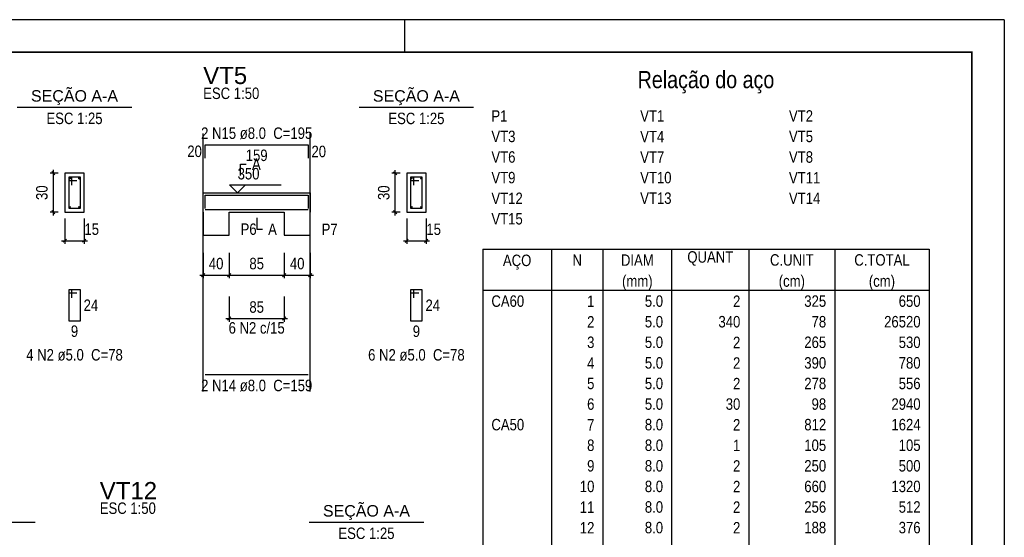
# Model space of a CAD drawing. Extents: x 1874 to 2462, y -2142 to -2023.
# Tile 74 of 74: x 2431 to 2462, y -2039 to -2023. Entities that reach past the tile are written whole.
import ezdxf

# ---------------------------------------------------------------- set-up
doc = ezdxf.new("R2010")
doc.units = 0
doc.header["$LTSCALE"] = 0.1
doc.header["$MEASUREMENT"] = 0
doc.header["$PDMODE"] = 3
doc.header["$PDSIZE"] = 0.1
doc.layers.get('0').update_dxf_attribs({"linetype": 'CONTINUOUS', "lineweight": 25})
doc.layers.get('DEFPOINTS').update_dxf_attribs({"linetype": 'CONTINUOUS', "lineweight": 25})
for name, color, linetype, lineweight in [('Descrição da armadura', 7, 'CONTINUOUS', 5), ('DT-Barras na forma', 20, 'CONTINUOUS', 30), ('DT-Barras no corte', 20, 'CONTINUOUS', 5), ('DT-Barras rebatidas', 20, 'CONTINUOUS', 30), ('DT-Cotas', 1, 'CONTINUOUS', 9), ('DT-Forma', 130, 'CONTINUOUS', 30), ('DT-Pontilhado', 3, 'CONTINUOUS', 25), ('DT-Relação do aço', 7, 'CONTINUOUS', 25), ('DT-Textos', 7, 'CONTINUOUS', 25), ('DT-Título', 7, 'CONTINUOUS', 25), ('Textos armaduras', 7, 'CONTINUOUS', 5)]:
    doc.layers.add(name, color=color, linetype=linetype, lineweight=lineweight)
doc.layers.add('XX-CARIMBO', color=9, linetype='CONTINUOUS')
doc.layers.add('XX-FOLHA', color=253, linetype='CONTINUOUS')
doc.styles.add('ARIAL', font='arial.ttf')
doc.styles.add('ArialNarrow', font='ARIALN.TTF')
doc.dimstyles.new('UM_25.000000', dxfattribs={"dimtxt": 0.18, "dimasz": 0.1, "dimexe": 0.1, "dimexo": 0.2, "dimgap": 0, "dimtad": 1, "dimtih": 1, "dimtoh": 1, "dimdec": 0, "dimlfac": 25, "dimzin": 0, "dimdsep": 46, "dimtxsty": 'Standard', "dimblk": 'CLOSED', "dimblk1": 'CLOSED', "dimblk2": 'CLOSED', "dimcen": 0.09, "dimdle": 0.1, "dimadec": 0, "dimazin": 2, "dimtfac": 1, "dimtdec": 4, "dimtofl": 0, "dimtmove": 0, "dimatfit": 3, "dimldrblk": 'CLOSED', "dimfxl": 1, "dimtolj": 1, "dimarcsym": 0})
doc.dimstyles.new('UM_50.000000', dxfattribs={"dimtxt": 0.18, "dimasz": 0.1, "dimexe": 0.1, "dimexo": 0.2, "dimgap": 0, "dimtad": 1, "dimtih": 1, "dimtoh": 1, "dimdec": 1, "dimlfac": 50, "dimzin": 0, "dimdsep": 46, "dimtxsty": 'Standard', "dimblk": 'CLOSED', "dimblk1": 'CLOSED', "dimblk2": 'CLOSED', "dimcen": 0.09, "dimdle": 0.1, "dimadec": 1, "dimazin": 2, "dimtfac": 1, "dimtdec": 4, "dimtofl": 0, "dimtmove": 0, "dimatfit": 3, "dimldrblk": 'CLOSED', "dimfxl": 1, "dimtolj": 1, "dimarcsym": 0})

# ---------------------------------------------------------------- blocks, each defined once
blk = doc.blocks.new('_OBLIQUE')
at = {"color": 0, "linetype": 'ByBlock', "lineweight": -2}
blk.add_line((-0.5, -0.5), (0.5, 0.5), dxfattribs=at)
blk = doc.blocks.new('*D4311')
at = {"layer": 'DEFPOINTS', "color": 0, "transparency": 16777216}
for p in [(2432.334, -2027.984), (2432.687, -2027.984), (2432.687, -2029.184)]:
    blk.add_point(p, dxfattribs=at)
at = {"layer": 'DT-Cotas', "color": 0, "lineweight": -2, "transparency": 16777216}
for p, q in [((2432.487, -2027.984), (2432.234, -2027.984)), ((2432.334, -2029.284), (2432.334, -2027.884)), ((2432.487, -2029.184), (2432.234, -2029.184))]:
    blk.add_line(p, q, dxfattribs=at)
at = {"layer": 'DT-Cotas', "color": 0, "lineweight": -2, "transparency": 16777216, "xscale": 0.1, "yscale": 0.1, "zscale": 0.1}
for p, rotation in [((2432.334, -2027.984), 90), ((2432.334, -2029.184), 270)]:
    blk.add_blockref('_OBLIQUE', p, dxfattribs=dict(at, rotation=rotation))
at = {"layer": 'DT-Cotas', "transparency": 16777216, "insert": (2431.981, -2028.584), "char_height": 0.353, "attachment_point": 5, "rotation": 90, "style": 'ArialNarrow'}
blk.add_mtext('\\A1;30', dxfattribs=at)
blk = doc.blocks.new('*D4312')
at = {"layer": 'DEFPOINTS', "color": 0, "transparency": 16777216}
for p in [(2432.687, -2029.184), (2433.287, -2029.184), (2433.287, -2030.066)]:
    blk.add_point(p, dxfattribs=at)
at = {"layer": 'DT-Cotas', "color": 0, "lineweight": -2, "transparency": 16777216}
for p, q in [((2432.687, -2029.384), (2432.687, -2030.166)), ((2433.287, -2029.384), (2433.287, -2030.166)), ((2432.587, -2030.066), (2433.387, -2030.066))]:
    blk.add_line(p, q, dxfattribs=at)
at = {"layer": 'DT-Cotas', "color": 0, "lineweight": -2, "transparency": 16777216, "xscale": 0.1, "yscale": 0.1, "zscale": 0.1, "rotation": 180}
blk.add_blockref('_OBLIQUE', (2432.687, -2030.066), dxfattribs=at)
at = {"layer": 'DT-Cotas', "color": 0, "lineweight": -2, "transparency": 16777216, "xscale": 0.1, "yscale": 0.1, "zscale": 0.1}
blk.add_blockref('_OBLIQUE', (2433.287, -2030.066), dxfattribs=at)
at = {"layer": 'DT-Cotas', "transparency": 16777216, "insert": (2433.518, -2029.713), "char_height": 0.353, "attachment_point": 5, "rotation": 0.0057, "style": 'ArialNarrow'}
blk.add_mtext('\\A1;15', dxfattribs=at)
blk = doc.blocks.new('*D4314')
at = {"layer": 'DEFPOINTS', "color": 0, "transparency": 16777216}
for p in [(2436.955, -2030.245), (2437.755, -2030.245), (2437.755, -2031.127)]:
    blk.add_point(p, dxfattribs=at)
at = {"layer": 'DT-Cotas', "color": 0, "lineweight": -2, "transparency": 16777216}
for p, q in [((2436.955, -2030.445), (2436.955, -2031.227)), ((2437.755, -2030.445), (2437.755, -2031.227)), ((2436.855, -2031.127), (2437.855, -2031.127))]:
    blk.add_line(p, q, dxfattribs=at)
at = {"layer": 'DT-Cotas', "color": 0, "lineweight": -2, "transparency": 16777216, "xscale": 0.1, "yscale": 0.1, "zscale": 0.1, "rotation": 180}
blk.add_blockref('_OBLIQUE', (2436.955, -2031.127), dxfattribs=at)
at = {"layer": 'DT-Cotas', "color": 0, "lineweight": -2, "transparency": 16777216, "xscale": 0.1, "yscale": 0.1, "zscale": 0.1}
blk.add_blockref('_OBLIQUE', (2437.755, -2031.127), dxfattribs=at)
at = {"layer": 'DT-Cotas', "transparency": 16777216, "insert": (2437.355, -2030.774), "char_height": 0.353, "attachment_point": 5, "rotation": 0.0057, "style": 'ArialNarrow'}
blk.add_mtext('\\A1;40', dxfattribs=at)
blk = doc.blocks.new('*D4315')
at = {"layer": 'DEFPOINTS', "color": 0, "transparency": 16777216}
for p in [(2437.755, -2030.245), (2439.455, -2030.245), (2439.455, -2031.127)]:
    blk.add_point(p, dxfattribs=at)
at = {"layer": 'DT-Cotas', "color": 0, "lineweight": -2, "transparency": 16777216}
for p, q in [((2437.755, -2030.445), (2437.755, -2031.227)), ((2439.455, -2030.445), (2439.455, -2031.227)), ((2437.655, -2031.127), (2439.555, -2031.127))]:
    blk.add_line(p, q, dxfattribs=at)
at = {"layer": 'DT-Cotas', "color": 0, "lineweight": -2, "transparency": 16777216, "xscale": 0.1, "yscale": 0.1, "zscale": 0.1, "rotation": 180}
blk.add_blockref('_OBLIQUE', (2437.755, -2031.127), dxfattribs=at)
at = {"layer": 'DT-Cotas', "color": 0, "lineweight": -2, "transparency": 16777216, "xscale": 0.1, "yscale": 0.1, "zscale": 0.1}
blk.add_blockref('_OBLIQUE', (2439.455, -2031.127), dxfattribs=at)
at = {"layer": 'DT-Cotas', "transparency": 16777216, "insert": (2438.605, -2030.774), "char_height": 0.353, "attachment_point": 5, "rotation": 0.0057, "style": 'ArialNarrow'}
blk.add_mtext('\\A1;85', dxfattribs=at)
blk = doc.blocks.new('*D4316')
at = {"layer": 'DEFPOINTS', "color": 0, "transparency": 16777216}
for p in [(2439.455, -2030.245), (2440.255, -2030.245), (2440.255, -2031.127)]:
    blk.add_point(p, dxfattribs=at)
at = {"layer": 'DT-Cotas', "color": 0, "lineweight": -2, "transparency": 16777216}
for p, q in [((2439.455, -2030.445), (2439.455, -2031.227)), ((2440.255, -2030.445), (2440.255, -2031.227)), ((2439.355, -2031.127), (2440.355, -2031.127))]:
    blk.add_line(p, q, dxfattribs=at)
at = {"layer": 'DT-Cotas', "color": 0, "lineweight": -2, "transparency": 16777216, "xscale": 0.1, "yscale": 0.1, "zscale": 0.1, "rotation": 180}
blk.add_blockref('_OBLIQUE', (2439.455, -2031.127), dxfattribs=at)
at = {"layer": 'DT-Cotas', "color": 0, "lineweight": -2, "transparency": 16777216, "xscale": 0.1, "yscale": 0.1, "zscale": 0.1}
blk.add_blockref('_OBLIQUE', (2440.255, -2031.127), dxfattribs=at)
at = {"layer": 'DT-Cotas', "transparency": 16777216, "insert": (2439.855, -2030.774), "char_height": 0.353, "attachment_point": 5, "rotation": 0.0057, "style": 'ArialNarrow'}
blk.add_mtext('\\A1;40', dxfattribs=at)
blk = doc.blocks.new('*D4317')
at = {"layer": 'DEFPOINTS', "color": 0, "transparency": 16777216}
for p in [(2442.879, -2027.986), (2443.232, -2027.986), (2443.232, -2029.186)]:
    blk.add_point(p, dxfattribs=at)
at = {"layer": 'DT-Cotas', "color": 0, "lineweight": -2, "transparency": 16777216}
for p, q in [((2443.032, -2027.986), (2442.779, -2027.986)), ((2442.879, -2029.286), (2442.879, -2027.886)), ((2443.032, -2029.186), (2442.779, -2029.186))]:
    blk.add_line(p, q, dxfattribs=at)
at = {"layer": 'DT-Cotas', "color": 0, "lineweight": -2, "transparency": 16777216, "xscale": 0.1, "yscale": 0.1, "zscale": 0.1}
for p, rotation in [((2442.879, -2027.986), 90), ((2442.879, -2029.186), 270)]:
    blk.add_blockref('_OBLIQUE', p, dxfattribs=dict(at, rotation=rotation))
at = {"layer": 'DT-Cotas', "transparency": 16777216, "insert": (2442.526, -2028.586), "char_height": 0.353, "attachment_point": 5, "rotation": 90, "style": 'ArialNarrow'}
blk.add_mtext('\\A1;30', dxfattribs=at)
blk = doc.blocks.new('*D4318')
at = {"layer": 'DEFPOINTS', "color": 0, "transparency": 16777216}
for p in [(2443.232, -2029.186), (2443.832, -2029.186), (2443.832, -2030.068)]:
    blk.add_point(p, dxfattribs=at)
at = {"layer": 'DT-Cotas', "color": 0, "lineweight": -2, "transparency": 16777216}
for p, q in [((2443.232, -2029.386), (2443.232, -2030.168)), ((2443.832, -2029.386), (2443.832, -2030.168)), ((2443.132, -2030.068), (2443.932, -2030.068))]:
    blk.add_line(p, q, dxfattribs=at)
at = {"layer": 'DT-Cotas', "color": 0, "lineweight": -2, "transparency": 16777216, "xscale": 0.1, "yscale": 0.1, "zscale": 0.1, "rotation": 180}
blk.add_blockref('_OBLIQUE', (2443.232, -2030.068), dxfattribs=at)
at = {"layer": 'DT-Cotas', "color": 0, "lineweight": -2, "transparency": 16777216, "xscale": 0.1, "yscale": 0.1, "zscale": 0.1}
blk.add_blockref('_OBLIQUE', (2443.832, -2030.068), dxfattribs=at)
at = {"layer": 'DT-Cotas', "transparency": 16777216, "insert": (2444.064, -2029.715), "char_height": 0.353, "attachment_point": 5, "rotation": 0.0057, "style": 'ArialNarrow'}
blk.add_mtext('\\A1;15', dxfattribs=at)
blk = doc.blocks.new('*D4319')
at = {"layer": 'DEFPOINTS', "color": 0, "transparency": 16777216}
for p in [(2437.755, -2031.586), (2439.455, -2031.586), (2439.455, -2032.469)]:
    blk.add_point(p, dxfattribs=at)
at = {"layer": 'DT-Cotas', "color": 0, "lineweight": -2, "transparency": 16777216}
for p, q in [((2437.755, -2031.786), (2437.755, -2032.569)), ((2439.455, -2031.786), (2439.455, -2032.569)), ((2437.655, -2032.469), (2439.555, -2032.469))]:
    blk.add_line(p, q, dxfattribs=at)
at = {"layer": 'DT-Cotas', "color": 0, "lineweight": -2, "transparency": 16777216, "xscale": 0.1, "yscale": 0.1, "zscale": 0.1, "rotation": 180}
blk.add_blockref('_OBLIQUE', (2437.755, -2032.469), dxfattribs=at)
at = {"layer": 'DT-Cotas', "color": 0, "lineweight": -2, "transparency": 16777216, "xscale": 0.1, "yscale": 0.1, "zscale": 0.1}
blk.add_blockref('_OBLIQUE', (2439.455, -2032.469), dxfattribs=at)
at = {"layer": 'DT-Cotas', "transparency": 16777216, "insert": (2438.605, -2032.116), "char_height": 0.353, "attachment_point": 5, "rotation": 0.0057, "style": 'ArialNarrow'}
blk.add_mtext('\\A1;85', dxfattribs=at)
blk = doc.blocks.new('Aprovacao A-1_SC')
at = {"layer": 'XX-CARIMBO', "ltscale": 0.5}
for q in [(0, 594), (840, 0)]:
    blk.add_line((840, 594), q, dxfattribs=at)
at = {"layer": 'XX-FOLHA', "ltscale": 0.5}
blk.add_line((655, 594), (655, 584), dxfattribs=at)
blk.add_line((655, 594), (655, 584), dxfattribs=at)
at = {"layer": 'XX-FOLHA'}
blk.add_line((840, 594), (830, 594), dxfattribs=at)
at = {"layer": 'XX-FOLHA', "ltscale": 0.5, "const_width": 0.5}
blk.add_lwpolyline([(25, 584), (25, 10), (830, 10), (830, 584), (25, 584)], dxfattribs=at)

msp = doc.modelspace()

# ---------------------------------------------------------------- linework, layer by layer
at = {"layer": 'DT-Barras na forma'}
for p, q in [((2432.9065, -2028.1037), (2432.8065, -2028.1037)), ((2432.8065, -2028.1037), (2432.8065, -2029.0637)), ((2433.1665, -2028.1037), (2432.8065, -2028.1037)), ((2432.8065, -2028.1037), (2432.8065, -2028.2037)), ((2432.8065, -2028.2037), (2433.0565, -2028.2037)), ((2432.9065, -2028.3537), (2432.9065, -2028.1037)), ((2433.1665, -2029.0637), (2433.1665, -2028.1037)), ((2443.4517, -2028.1057), (2443.3517, -2028.1057)), ((2443.3517, -2028.1057), (2443.3517, -2029.0657)), ((2443.7117, -2028.1057), (2443.3517, -2028.1057)), ((2443.3517, -2028.1057), (2443.3517, -2028.2057)), ((2443.3517, -2028.2057), (2443.6017, -2028.2057)), ((2443.4517, -2028.3557), (2443.4517, -2028.1057)), ((2443.7117, -2029.0657), (2443.7117, -2028.1057)), ((2432.8065, -2029.0637), (2433.1665, -2029.0637)), ((2443.3517, -2029.0657), (2443.7117, -2029.0657))]:
    msp.add_line(p, q, dxfattribs=at)
for points in [[(2437.015, -2029.0684), (2437.015, -2028.6637), (2440.195, -2028.6637), (2440.195, -2029.0684)], [(2437.015, -2029.1077), (2440.195, -2029.1077)]]:
    msp.add_lwpolyline(points, dxfattribs=at)
at = {"layer": 'DT-Barras no corte'}
for centre, radius in [((2432.8465, -2028.1437), 0.02), ((2433.1265, -2028.1437), 0.02), ((2443.3877, -2028.1417), 0.016), ((2443.6757, -2028.1417), 0.016), ((2432.8425, -2029.0277), 0.016), ((2433.1305, -2029.0277), 0.016), ((2443.3877, -2029.0297), 0.016), ((2443.6757, -2029.0297), 0.016)]:
    msp.add_circle(centre, radius, dxfattribs=at)
at = {"layer": 'DT-Barras rebatidas'}
for p, q in [((2437.015, -2027.5152), (2437.015, -2027.1105)), ((2437.015, -2027.1105), (2440.195, -2027.1105)), ((2440.195, -2027.1105), (2440.195, -2027.5152)), ((2432.9065, -2031.5782), (2432.8065, -2031.5782)), ((2432.8065, -2031.5782), (2432.8065, -2032.5382)), ((2433.1665, -2031.5782), (2432.8065, -2031.5782)), ((2432.8065, -2031.5782), (2432.8065, -2031.6782)), ((2432.8065, -2031.6782), (2433.0565, -2031.6782)), ((2432.9065, -2031.8282), (2432.9065, -2031.5782)), ((2433.1665, -2032.5382), (2433.1665, -2031.5782)), ((2443.4517, -2031.5802), (2443.3517, -2031.5802)), ((2443.3517, -2031.5802), (2443.3517, -2032.5402)), ((2443.7117, -2031.5802), (2443.3517, -2031.5802)), ((2443.3517, -2031.5802), (2443.3517, -2031.6802)), ((2443.3517, -2031.6802), (2443.6017, -2031.6802)), ((2443.4517, -2031.8302), (2443.4517, -2031.5802)), ((2443.7117, -2032.5402), (2443.7117, -2031.5802)), ((2432.8065, -2032.5382), (2433.1665, -2032.5382)), ((2443.3517, -2032.5402), (2443.7117, -2032.5402)), ((2437.015, -2034.1909), (2440.195, -2034.1909))]:
    msp.add_line(p, q, dxfattribs=at)
at = {"layer": 'DT-Forma'}
for p, q in [((2433.2865, -2027.9837), (2432.6865, -2027.9837)), ((2432.6865, -2027.9837), (2432.6865, -2029.1837)), ((2433.2865, -2029.1837), (2433.2865, -2027.9837)), ((2443.8317, -2027.9857), (2443.2317, -2027.9857)), ((2443.2317, -2027.9857), (2443.2317, -2029.1857)), ((2443.8317, -2029.1857), (2443.8317, -2027.9857)), ((2436.955, -2028.5857), (2437.755, -2028.5857)), ((2437.755, -2028.5857), (2439.455, -2028.5857)), ((2439.455, -2028.5857), (2440.255, -2028.5857)), ((2432.6865, -2029.1837), (2433.2865, -2029.1837)), ((2436.955, -2029.1857), (2436.955, -2029.8917)), ((2437.755, -2029.8917), (2437.755, -2029.1857)), ((2437.755, -2029.1857), (2439.455, -2029.1857)), ((2439.455, -2029.1857), (2439.455, -2029.8917)), ((2440.255, -2029.8917), (2440.255, -2029.1857)), ((2443.2317, -2029.1857), (2443.8317, -2029.1857)), ((2436.955, -2029.8917), (2437.755, -2029.8917)), ((2439.455, -2029.8917), (2440.255, -2029.8917))]:
    msp.add_line(p, q, dxfattribs=at)
at = {"layer": 'DT-Forma', "linetype": 'Continuous'}
for p, q in [((2436.955, -2029.1857), (2436.955, -2028.5857)), ((2440.255, -2028.5857), (2440.255, -2029.1857))]:
    msp.add_line(p, q, dxfattribs=at)
at = {"layer": 'DT-Pontilhado', "ltscale": 0.05}
for p, q in [((2436.955, -2034.7204), (2436.955, -2026.7575)), ((2440.255, -2034.7204), (2440.255, -2026.7575))]:
    msp.add_line(p, q, dxfattribs=at)
at = {"layer": 'DT-Relação do aço', "linetype": 'Continuous'}
for p, q in [((2445.5802, -2030.3228), (2459.3472, -2030.3228)), ((2445.5802, -2030.3228), (2445.5802, -2031.5936)), ((2447.6982, -2030.3228), (2447.6982, -2031.5936)), ((2449.2867, -2030.3228), (2449.2867, -2031.5936)), ((2451.4047, -2030.3228), (2451.4047, -2031.5936)), ((2453.7875, -2030.3228), (2453.7875, -2031.5936)), ((2456.435, -2030.3228), (2456.435, -2031.5936)), ((2459.3472, -2030.3228), (2459.3472, -2031.5936)), ((2445.5802, -2031.5936), (2459.3472, -2031.5936)), ((2445.5802, -2031.5936), (2445.5802, -2055.7388)), ((2447.6982, -2031.5936), (2447.6982, -2055.7388)), ((2449.2867, -2031.5936), (2449.2867, -2055.7388)), ((2451.4047, -2031.5936), (2451.4047, -2055.7388)), ((2453.7875, -2031.5936), (2453.7875, -2055.7388)), ((2456.435, -2031.5936), (2456.435, -2055.7388)), ((2459.3472, -2031.5936), (2459.3472, -2055.7388))]:
    msp.add_line(p, q, dxfattribs=at)
at = {"layer": 'DT-Textos'}
for p, q in [((2431.2215, -2025.9422), (2434.7515, -2025.9422)), ((2441.7667, -2025.9442), (2445.2967, -2025.9442)), ((2428.2416, -2038.749), (2431.7716, -2038.749)), ((2440.2265, -2038.749), (2443.7565, -2038.749))]:
    msp.add_line(p, q, dxfattribs=at)
for points in [[(2438.108, -2028.0562), (2438.108, -2027.7032), (2438.2845, -2027.7032)], [(2438.265, -2028.3386), (2438.0179, -2028.5857), (2437.7708, -2028.3386), (2439.3593, -2028.3386)], [(2438.605, -2029.3622), (2438.605, -2029.7152), (2438.7815, -2029.7152)]]:
    msp.add_lwpolyline(points, dxfattribs=at)

# ---------------------------------------------------------------- block references
at = {"xscale": 0.1, "yscale": 0.1, "zscale": 0.1}
msp.add_blockref('Aprovacao A-1_SC', (2377.665, -2082.645), dxfattribs=at)

# ---------------------------------------------------------------- texts
at = {"layer": 'Descrição da armadura', "char_height": 0.353, "attachment_point": 8, "line_spacing_factor": 0.9, "style": 'ArialNarrow'}
for s, insert, width in [('2 N15 ø8.0  C=195', (2438.6055, -2026.9336), 7.2012), ('6 N2 c/15', (2438.605, -2032.9381), 3.8124), ('4 N2 ø5.0  C=78', (2432.9863, -2033.7736), 6.354), ('6 N2 ø5.0  C=78', (2443.5315, -2033.7756), 6.354), ('2 N14 ø8.0  C=159', (2438.6055, -2034.7206), 7.2012)]:
    msp.add_mtext(s, dxfattribs=dict(at, insert=insert, width=width))
at = {"layer": 'DT-Relação do aço', "color": 7, "line_spacing_factor": 0.9, "style": 'ArialNarrow'}
for s, insert, char_height, width, attachment_point in [('Relação do aço', (2452.4637, -2025.522), 0.5295, 8.8956, 8), ('P1', (2445.845, -2026.3939), 0.353, 0.8472, 7), ('VT1', (2450.434, -2026.3939), 0.353, 1.2708, 7), ('VT2', (2455.023, -2026.3939), 0.353, 1.2708, 7), ('VT3', (2445.845, -2027.0293), 0.353, 1.2708, 7), ('VT4', (2450.434, -2027.0293), 0.353, 1.2708, 7), ('VT5', (2455.023, -2027.0293), 0.353, 1.2708, 7), ('VT6', (2445.845, -2027.6647), 0.353, 1.2708, 7), ('VT7', (2450.434, -2027.6647), 0.353, 1.2708, 7), ('VT8', (2455.023, -2027.6647), 0.353, 1.2708, 7), ('VT9', (2445.845, -2028.3001), 0.353, 1.2708, 7), ('VT10', (2450.434, -2028.3001), 0.353, 1.6944, 7), ('VT11', (2455.023, -2028.3001), 0.353, 1.6944, 7), ('VT12', (2445.845, -2028.9355), 0.353, 1.6944, 7), ('VT13', (2450.434, -2028.9355), 0.353, 1.6944, 7), ('VT14', (2455.023, -2028.9355), 0.353, 1.6944, 7), ('VT15', (2445.845, -2029.5709), 0.353, 1.6944, 7), ('AÇO', (2446.6392, -2030.9582), 0.353, 1.2708, 8), ('N', (2448.4925, -2030.8417), 0.353, 0.4236, 8), ('DIAM', (2450.3457, -2030.8417), 0.353, 1.6944, 8), ('QUANT', (2452.5961, -2030.8417), 0.353, 2.118, 8), ('C.UNIT', (2455.1112, -2030.8417), 0.353, 2.5416, 8), ('C.TOTAL', (2457.8911, -2030.8417), 0.353, 2.9652, 8), ('(mm)', (2450.3457, -2031.5936), 0.353, 1.6944, 8), ('(cm)', (2455.1112, -2031.5936), 0.353, 1.6944, 8), ('(cm)', (2457.8911, -2031.5936), 0.353, 1.6944, 8), ('CA60', (2445.845, -2032.1125), 0.353, 1.6944, 7), ('1', (2449.022, -2032.1125), 0.353, 0.4236, 9), ('5.0', (2451.14, -2032.1125), 0.353, 1.2708, 9), ('2', (2453.5227, -2032.1125), 0.353, 0.4236, 9), ('325', (2456.1702, -2032.1125), 0.353, 1.2708, 9), ('650', (2459.0825, -2032.1125), 0.353, 1.2708, 9), ('2', (2449.022, -2032.7479), 0.353, 0.4236, 9), ('5.0', (2451.14, -2032.7479), 0.353, 1.2708, 9), ('340', (2453.5227, -2032.7479), 0.353, 1.2708, 9), ('78', (2456.1702, -2032.7479), 0.353, 0.8472, 9), ('26520', (2459.0825, -2032.7479), 0.353, 2.118, 9), ('3', (2449.022, -2033.3833), 0.353, 0.4236, 9), ('5.0', (2451.14, -2033.3833), 0.353, 1.2708, 9), ('2', (2453.5227, -2033.3833), 0.353, 0.4236, 9), ('265', (2456.1702, -2033.3833), 0.353, 1.2708, 9), ('530', (2459.0825, -2033.3833), 0.353, 1.2708, 9), ('4', (2449.022, -2034.0187), 0.353, 0.4236, 9), ('5.0', (2451.14, -2034.0187), 0.353, 1.2708, 9), ('2', (2453.5227, -2034.0187), 0.353, 0.4236, 9), ('390', (2456.1702, -2034.0187), 0.353, 1.2708, 9), ('780', (2459.0825, -2034.0187), 0.353, 1.2708, 9), ('5', (2449.022, -2034.6541), 0.353, 0.4236, 9), ('5.0', (2451.14, -2034.6541), 0.353, 1.2708, 9), ('2', (2453.5227, -2034.6541), 0.353, 0.4236, 9), ('278', (2456.1702, -2034.6541), 0.353, 1.2708, 9), ('556', (2459.0825, -2034.6541), 0.353, 1.2708, 9), ('6', (2449.022, -2035.2895), 0.353, 0.4236, 9), ('5.0', (2451.14, -2035.2895), 0.353, 1.2708, 9), ('30', (2453.5227, -2035.2895), 0.353, 0.8472, 9), ('98', (2456.1702, -2035.2895), 0.353, 0.8472, 9), ('2940', (2459.0825, -2035.2895), 0.353, 1.6944, 9), ('CA50', (2445.845, -2035.9249), 0.353, 1.6944, 7), ('7', (2449.022, -2035.9249), 0.353, 0.4236, 9), ('8.0', (2451.14, -2035.9249), 0.353, 1.2708, 9), ('2', (2453.5227, -2035.9249), 0.353, 0.4236, 9), ('812', (2456.1702, -2035.9249), 0.353, 1.2708, 9), ('1624', (2459.0825, -2035.9249), 0.353, 1.6944, 9), ('8', (2449.022, -2036.5603), 0.353, 0.4236, 9), ('8.0', (2451.14, -2036.5603), 0.353, 1.2708, 9), ('1', (2453.5227, -2036.5603), 0.353, 0.4236, 9), ('105', (2456.1702, -2036.5603), 0.353, 1.2708, 9), ('105', (2459.0825, -2036.5603), 0.353, 1.2708, 9), ('9', (2449.022, -2037.1957), 0.353, 0.4236, 9), ('8.0', (2451.14, -2037.1957), 0.353, 1.2708, 9), ('2', (2453.5227, -2037.1957), 0.353, 0.4236, 9), ('250', (2456.1702, -2037.1957), 0.353, 1.2708, 9), ('500', (2459.0825, -2037.1957), 0.353, 1.2708, 9), ('10', (2449.022, -2037.8311), 0.353, 0.8472, 9), ('8.0', (2451.14, -2037.8311), 0.353, 1.2708, 9), ('2', (2453.5227, -2037.8311), 0.353, 0.4236, 9), ('660', (2456.1702, -2037.8311), 0.353, 1.2708, 9), ('1320', (2459.0825, -2037.8311), 0.353, 1.6944, 9), ('11', (2449.022, -2038.4665), 0.353, 0.8472, 9), ('8.0', (2451.14, -2038.4665), 0.353, 1.2708, 9), ('2', (2453.5227, -2038.4665), 0.353, 0.4236, 9), ('256', (2456.1702, -2038.4665), 0.353, 1.2708, 9), ('512', (2459.0825, -2038.4665), 0.353, 1.2708, 9), ('12', (2449.022, -2039.1019), 0.353, 0.8472, 9), ('8.0', (2451.14, -2039.1019), 0.353, 1.2708, 9), ('2', (2453.5227, -2039.1019), 0.353, 0.4236, 9), ('188', (2456.1702, -2039.1019), 0.353, 1.2708, 9), ('376', (2459.0825, -2039.1019), 0.353, 1.2708, 9)]:
    msp.add_mtext(s, dxfattribs=dict(at, insert=insert, char_height=char_height, width=width, attachment_point=attachment_point))
at = {"layer": 'DT-Textos', "char_height": 0.353, "line_spacing_factor": 0.798}
for s, insert, width, attachment_point, style in [('SEÇÃO A-A', (2432.9863, -2025.8821), 3.8124, 8, 'ARIAL'), ('ESC 1:50', (2436.9555, -2025.6986), 3.3888, 7, 'ArialNarrow'), ('SEÇÃO A-A', (2443.5315, -2025.8841), 3.8124, 8, 'ARIAL'), ('ESC 1:25', (2432.9863, -2026.4716), 3.3888, 8, 'ArialNarrow'), ('ESC 1:25', (2443.5315, -2026.4736), 3.3888, 8, 'ArialNarrow'), ('A', (2438.4605, -2027.8796), 0.4236, 7, 'ArialNarrow'), ('350', (2438.0175, -2028.1796), 1.2708, 7, 'ArialNarrow'), ('P6', (2438.1085, -2029.8916), 0.8472, 7, 'ArialNarrow'), ('A', (2438.9585, -2029.8916), 0.4236, 7, 'ArialNarrow'), ('P7', (2440.6085, -2029.8916), 0.8472, 7, 'ArialNarrow'), ('ESC 1:50', (2433.7651, -2038.5034), 3.3888, 7, 'ArialNarrow'), ('SEÇÃO A-A', (2441.9911, -2038.6889), 3.8124, 8, 'ARIAL'), ('ESC 1:25', (2441.9911, -2039.2784), 3.3888, 8, 'ArialNarrow')]:
    msp.add_mtext(s, dxfattribs=dict(at, insert=insert, width=width, attachment_point=attachment_point, style=style))
at = {"layer": 'DT-Título', "char_height": 0.5295, "attachment_point": 7, "line_spacing_factor": 0.798, "style": 'ARIAL'}
for s, insert, width in [('VT5', (2436.9555, -2025.2394), 1.9062), ('VT12', (2433.7651, -2038.0442), 2.5416)]:
    msp.add_mtext(s, dxfattribs=dict(at, insert=insert, width=width))
at = {"layer": 'Textos armaduras', "char_height": 0.353, "line_spacing_factor": 0.9, "style": 'ArialNarrow'}
for s, insert, width, attachment_point in [('20', (2436.9151, -2027.4893), 1.2472, 9), ('20', (2440.295, -2027.1363), 1.2472, 1), ('159', (2438.605, -2027.2544), 1.6708, 2), ('24', (2433.2665, -2031.8817), 1.2472, 1), ('24', (2443.8117, -2031.8837), 1.2472, 1), ('9', (2432.9865, -2032.6821), 0.8236, 2), ('9', (2443.5317, -2032.6841), 0.8236, 2)]:
    msp.add_mtext(s, dxfattribs=dict(at, insert=insert, width=width, attachment_point=attachment_point))

# ---------------------------------------------------------------- dimensions: what is measured, and where the dimension line sits
at = {"layer": 'DT-Cotas'}
for base, p1, p2, picture, middle in [((2432.3335, -2027.9837), (2432.6865, -2029.1837), (2432.6865, -2027.9837), '*D4311', (2431.9805, -2028.5837)), ((2442.8787, -2027.9857), (2443.2317, -2029.1857), (2443.2317, -2027.9857), '*D4317', (2442.5257, -2028.5857))]:
    dim = msp.add_linear_dim(base=base, p1=p1, p2=p2, angle=90, dimstyle='UM_25.000000', override={"dimtxt": 0.353, "dimasz": 0.1, "dimexe": 0.1, "dimexo": 0.2, "dimtad": 1, "dimtih": 0, "dimtoh": 0, "dimdec": 1, "dimlfac": 25, "dimzin": 8, "dimtxsty": 'ArialNarrow', "dimblk": 'OBLIQUE', "dimblk1": 'OBLIQUE', "dimblk2": 'OBLIQUE', "dimsah": 1, "dimdle": 0.1, "dimse1": 0, "dimse2": 0, "dimclrt": 256, "dimadec": 1, "dimazin": 3, "dimtmove": 2, "dimldrblk": 'OBLIQUE'}, dxfattribs=at)
    dim.commit()
    dim.dimension.update_dxf_attribs({"geometry": picture, "text_midpoint": middle, "dimtype": 160, "text_rotation": 90})
for base, p1, p2, dimstyle, override, picture, middle in [((2433.2865, -2030.0662), (2432.6865, -2029.1837), (2433.2865, -2029.1837), 'UM_25.000000', {"dimtxt": 0.353, "dimasz": 0.1, "dimexe": 0.1, "dimexo": 0.2, "dimtad": 1, "dimtih": 0, "dimtoh": 0, "dimdec": 1, "dimlfac": 25, "dimzin": 8, "dimtxsty": 'ArialNarrow', "dimblk": 'OBLIQUE', "dimblk1": 'OBLIQUE', "dimblk2": 'OBLIQUE', "dimsah": 1, "dimdle": 0.1, "dimse1": 0, "dimse2": 0, "dimclrt": 256, "dimadec": 1, "dimazin": 3, "dimtmove": 2, "dimldrblk": 'OBLIQUE'}, '*D4312', (2433.5183, -2029.7132)), ((2443.8317, -2030.0682), (2443.2317, -2029.1857), (2443.8317, -2029.1857), 'UM_25.000000', {"dimtxt": 0.353, "dimasz": 0.1, "dimexe": 0.1, "dimexo": 0.2, "dimtad": 1, "dimtih": 0, "dimtoh": 0, "dimdec": 1, "dimlfac": 25, "dimzin": 8, "dimtxsty": 'ArialNarrow', "dimblk": 'OBLIQUE', "dimblk1": 'OBLIQUE', "dimblk2": 'OBLIQUE', "dimsah": 1, "dimdle": 0.1, "dimse1": 0, "dimse2": 0, "dimclrt": 256, "dimadec": 1, "dimazin": 3, "dimtmove": 2, "dimldrblk": 'OBLIQUE'}, '*D4318', (2444.0635, -2029.7152)), ((2437.755, -2031.1272), (2436.955, -2030.2447), (2437.755, -2030.2447), 'UM_50.000000', {"dimtxt": 0.353, "dimasz": 0.1, "dimexe": 0.1, "dimexo": 0.2, "dimtad": 1, "dimtih": 0, "dimtoh": 0, "dimdec": 1, "dimlfac": 50, "dimzin": 8, "dimtxsty": 'ArialNarrow', "dimblk": 'OBLIQUE', "dimblk1": 'OBLIQUE', "dimblk2": 'OBLIQUE', "dimsah": 1, "dimdle": 0.1, "dimse1": 0, "dimse2": 0, "dimclrt": 256, "dimadec": 1, "dimazin": 3, "dimtmove": 2, "dimldrblk": 'OBLIQUE'}, '*D4314', (2437.355, -2030.7742)), ((2439.455, -2031.1272), (2437.755, -2030.2447), (2439.455, -2030.2447), 'UM_50.000000', {"dimtxt": 0.353, "dimasz": 0.1, "dimexe": 0.1, "dimexo": 0.2, "dimtad": 1, "dimtih": 0, "dimtoh": 0, "dimdec": 1, "dimlfac": 50, "dimzin": 8, "dimtxsty": 'ArialNarrow', "dimblk": 'OBLIQUE', "dimblk1": 'OBLIQUE', "dimblk2": 'OBLIQUE', "dimsah": 1, "dimdle": 0.1, "dimse1": 0, "dimse2": 0, "dimclrt": 256, "dimadec": 1, "dimazin": 3, "dimtmove": 2, "dimldrblk": 'OBLIQUE'}, '*D4315', (2438.605, -2030.7742)), ((2440.255, -2031.1272), (2439.455, -2030.2447), (2440.255, -2030.2447), 'UM_50.000000', {"dimtxt": 0.353, "dimasz": 0.1, "dimexe": 0.1, "dimexo": 0.2, "dimtad": 1, "dimtih": 0, "dimtoh": 0, "dimdec": 1, "dimlfac": 50, "dimzin": 8, "dimtxsty": 'ArialNarrow', "dimblk": 'OBLIQUE', "dimblk1": 'OBLIQUE', "dimblk2": 'OBLIQUE', "dimsah": 1, "dimdle": 0.1, "dimse1": 0, "dimse2": 0, "dimclrt": 256, "dimadec": 1, "dimazin": 3, "dimtmove": 2, "dimldrblk": 'OBLIQUE'}, '*D4316', (2439.855, -2030.7742)), ((2439.455, -2032.4686), (2437.755, -2031.5861), (2439.455, -2031.5861), 'UM_50.000000', {"dimtxt": 0.353, "dimasz": 0.1, "dimexe": 0.1, "dimexo": 0.2, "dimtad": 1, "dimtih": 0, "dimtoh": 0, "dimdec": 1, "dimlfac": 50, "dimzin": 8, "dimtxsty": 'ArialNarrow', "dimblk": 'OBLIQUE', "dimblk1": 'OBLIQUE', "dimblk2": 'OBLIQUE', "dimsah": 1, "dimdle": 0.1, "dimse1": 0, "dimse2": 0, "dimclrt": 256, "dimadec": 1, "dimazin": 3, "dimtmove": 2, "dimldrblk": 'OBLIQUE'}, '*D4319', (2438.605, -2032.1156))]:
    dim = msp.add_linear_dim(base=base, p1=p1, p2=p2, dimstyle=dimstyle, override=override, dxfattribs=at)
    dim.commit()
    dim.dimension.update_dxf_attribs({"geometry": picture, "text_midpoint": middle, "dimtype": 160, "text_rotation": 0.00573})

doc.saveas('drawing.dxf')
